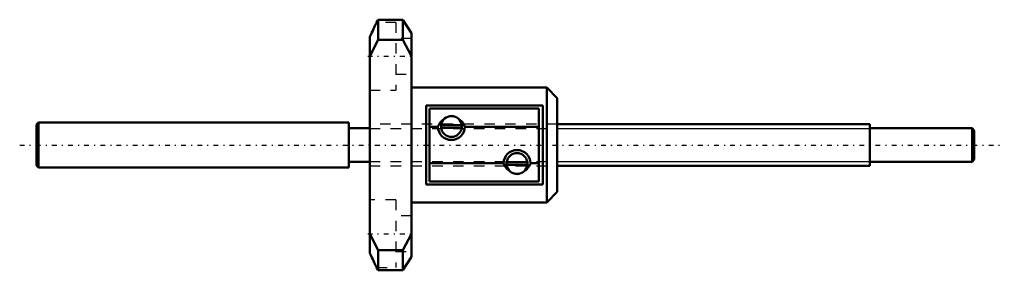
# Model space of a CAD drawing. Header units: millimetres. Extents: x -33.6 to 60.9, y -12 to 12.
import ezdxf

# ---------------------------------------------------------------- set-up
doc = ezdxf.new("R2010")
doc.units = ezdxf.units.MM
doc.linetypes.add('Center', pattern=[1.5, 0.45, -0.5, 0.05, -0.5])
doc.linetypes.add('Dashed', pattern=[2, 1, -1])
for name, color, linetype, lineweight in [('2d ConnectionPoints', 7, 'Continuous', 50), ('AM_0', 7, 'Continuous', 50), ('AM_5', 3, 'Continuous', 25), ('AM_7', 7, 'Center', 25), ('AM_9', 6, 'Dashed', 25)]:
    doc.layers.add(name, color=color, linetype=linetype, lineweight=lineweight)

# ---------------------------------------------------------------- blocks, each defined once
blk = doc.blocks.new('1_MBF_0401_3_7_nut_0_in_MBF0401_3_7GT_90LC3A_0__0')
at = {"layer": 'AM_0'}
for p, q in [((0.813, 12), (0.656, 11.75)), ((3.187, 12), (0.813, 12)), ((0.813, 12), (0.813, 10.087)), ((3.187, 10.087), (3.187, 12)), ((4, 10.7), (3.187, 12)), ((4, -10.7), (4, 10.7)), ((0, -10.363), (0, 10.363)), ((0.813, 10.087), (0, 8.499)), ((3.187, 10.087), (0.813, 10.087)), ((4, 8.499), (3.187, 10.087)), ((17, 5.5), (4, 5.5)), ((18, 4.5), (17, 5.5)), ((17, 5.5), (17, -5.5)), ((18, 4.5), (18, -4.5)), ((5.4, -3.775), (5.4, 3.775)), ((16.6, 3.775), (5.4, 3.775)), ((16.236, 3.5), (5.736, 3.5)), ((5.736, 3.5), (5.736, -3.5)), ((16.236, 3.5), (16.236, -3.5)), ((16.6, -3.775), (16.6, 3.775)), ((6.836, 1.655), (6.836, 1.905)), ((8.828, 1.905), (6.844, 1.905)), ((8.836, 1.655), (8.836, 1.905)), ((6.536, 1.75), (5.736, 1.75)), ((6.844, 1.655), (8.828, 1.655)), ((16.236, 1.75), (9.136, 1.75)), ((12.836, -1.75), (5.736, -1.75)), ((13.136, -1.905), (13.136, -1.655)), ((15.128, -1.655), (13.144, -1.655)), ((15.136, -1.905), (15.136, -1.655)), ((16.236, -1.75), (15.436, -1.75)), ((13.144, -1.905), (15.128, -1.905)), ((5.4, -3.775), (16.6, -3.775)), ((16.236, -3.5), (5.736, -3.5)), ((17, -5.5), (18, -4.5)), ((4, -5.5), (17, -5.5)), ((0, -8.499), (0.813, -10.087)), ((3.187, -10.087), (4, -8.499)), ((3.187, -10.087), (0.813, -10.087)), ((0.813, -10.087), (0.813, -12)), ((3.187, -12), (3.187, -10.087)), ((3.187, -12), (4, -10.7)), ((0.655, -11.748), (0.813, -12)), ((0.813, -12), (3.187, -12))]:
    blk.add_line(p, q, dxfattribs=at)
for points in [[(0, 10.363), (0.101, 10.569), (0.195, 10.763), (0.285, 10.949), (0.365, 11.119), (0.436, 11.269), (0.497, 11.401), (0.55, 11.517), (0.593, 11.611), (0.64, 11.714), (0.652, 11.741), (0.656, 11.75), (0.656, 11.75)], [(7.09, 2.446), (6.934, 2.332), (6.794, 2.195), (6.656, 2.01), (6.552, 1.796), (6.536, 1.75)], [(9.136, 1.75), (9.037, 1.973), (8.921, 2.145), (8.774, 2.3), (8.582, 2.446)], [(12.836, -1.75), (12.935, -1.973), (13.051, -2.145), (13.198, -2.3), (13.39, -2.446)], [(14.882, -2.446), (15.038, -2.332), (15.178, -2.195), (15.316, -2.01), (15.42, -1.796), (15.436, -1.75)], [(0.656, -11.75), (0.656, -11.748), (0.648, -11.731), (0.632, -11.696), (0.606, -11.64), (0.572, -11.565), (0.531, -11.475), (0.482, -11.369), (0.424, -11.244), (0.358, -11.104), (0.281, -10.941), (0.196, -10.764), (0.101, -10.569), (0, -10.363)]]:
    blk.add_lwpolyline(points, dxfattribs=at)
for centre, radius, start, end in [((7.836, 1.78), 1, 7.18076, 172.81924), ((7.836, 1.78), 1.3, 181.32233, 358.67767), ((7.836, 1.78), 1, 187.18076, 352.81924), ((14.136, -1.78), 1.3, 1.32233, 178.67767), ((14.136, -1.78), 1, 7.18076, 172.81924), ((14.136, -1.78), 1, 187.18076, 352.81924)]:
    blk.add_arc(centre, radius, start, end, dxfattribs=at)
at = {"layer": 'AM_7'}
for p, q in [((-0.2, 8.5), (4.2, 8.5)), ((-0.2, -8.5), (4.2, -8.5))]:
    blk.add_line(p, q, dxfattribs=at)
at = {"layer": 'AM_9'}
for p, q in [((2.5, 11.75), (0.656, 11.75)), ((2.5, 11.75), (2.5, 5.25)), ((4, 10.2), (2.5, 10.2)), ((2.5, 6.8), (4, 6.8)), ((0, 5.25), (2.5, 5.25)), ((18, 2), (0, 2)), ((0, -2), (18, -2)), ((2.5, -5.25), (0, -5.25)), ((2.5, -5.25), (2.5, -11.75)), ((4, -6.8), (2.5, -6.8)), ((2.5, -10.2), (4, -10.2)), ((0.655, -11.75), (2.5, -11.75))]:
    blk.add_line(p, q, dxfattribs=at)
for points in [[(8.51, 2.519), (8.318, 2.61), (8.101, 2.672), (7.874, 2.698), (7.674, 2.689), (7.478, 2.65), (7.315, 2.594), (7.162, 2.519)], [(13.462, -2.519), (13.654, -2.61), (13.871, -2.672), (14.098, -2.698), (14.298, -2.689), (14.494, -2.65), (14.657, -2.594), (14.81, -2.519)]]:
    blk.add_lwpolyline(points, dxfattribs=at)
blk = doc.blocks.new('2_MBF0401_3_7GT_90LC3A__0__shaft_0_in_MBF0401_3_7GT_90LC3A_0__0')
at = {"layer": 'AM_0'}
for p, q in [((-31.8, 2.15), (-32, 1.95)), ((-32, 1.95), (-32, -1.95)), ((-2, 2.15), (-31.8, 2.15)), ((-31.8, 2.15), (-31.8, -2.15)), ((-2, 2.15), (-2, -2.15)), ((48, 2), (18, 2)), ((48, 2), (48, -2)), ((0, 1.6), (-2, 1.6)), ((57.8, 1.6), (48, 1.6)), ((58, 1.4), (57.8, 1.6)), ((57.8, 1.6), (57.8, -1.6)), ((58, 1.4), (58, -1.4)), ((-2, -1.6), (0, -1.6)), ((48, -1.6), (57.8, -1.6)), ((57.8, -1.6), (58, -1.4)), ((-32, -1.95), (-31.8, -2.15)), ((-31.8, -2.15), (-2, -2.15)), ((18, -2), (48, -2))]:
    blk.add_line(p, q, dxfattribs=at)
at = {"layer": 'AM_5', "linetype": 'Dashed'}
for p, q in [((0, 1.5705), (18, 1.5705)), ((0, -1.5705), (18, -1.5705))]:
    blk.add_line(p, q, dxfattribs=at)
at = {"layer": 'AM_5'}
for p, q in [((18, 1.5705), (48, 1.5705)), ((18, -1.5705), (48, -1.5705))]:
    blk.add_line(p, q, dxfattribs=at)
at = {"layer": 'AM_7'}
blk.add_line((-33.6, 0), (60.9, 0), dxfattribs=at)
at = {"layer": 'AM_9'}
for p, q in [((18, 2), (0, 2)), ((0, -2), (18, -2))]:
    blk.add_line(p, q, dxfattribs=at)

msp = doc.modelspace()

# ---------------------------------------------------------------- linework, layer by layer
at = {"layer": '2d ConnectionPoints'}
msp.add_point((0, 0), dxfattribs=at)
msp.add_point((0, 0), dxfattribs=at)

# ---------------------------------------------------------------- block references
for name in ['1_MBF_0401_3_7_nut_0_in_MBF0401_3_7GT_90LC3A_0__0', '2_MBF0401_3_7GT_90LC3A__0__shaft_0_in_MBF0401_3_7GT_90LC3A_0__0']:
    msp.add_blockref(name, (0, 0))

doc.saveas('drawing.dxf')
